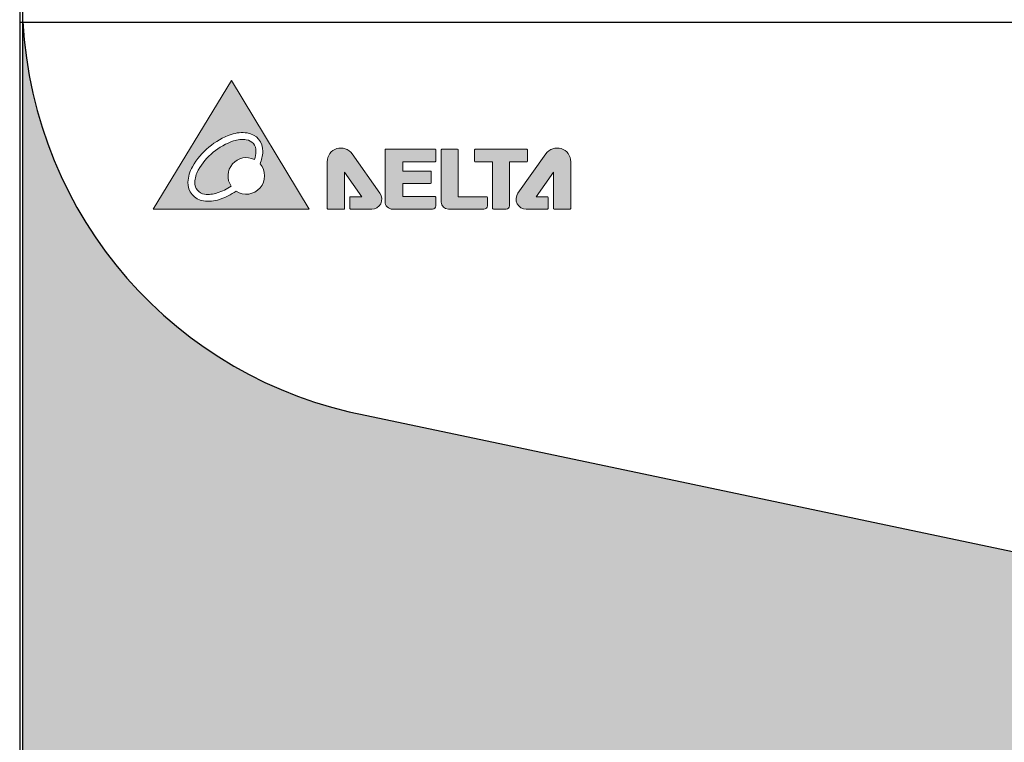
# Model space of a CAD drawing. Header units: millimetres. Extents: x 0 to 420, y 0 to 297.
# Tile 3 of 4: x 308 to 369, y 127 to 172. Entities that reach past the tile are written whole.
import ezdxf

# ---------------------------------------------------------------- set-up
doc = ezdxf.new("R2010")
doc.units = ezdxf.units.MM
doc.layers.get('0').update_dxf_attribs({"linetype": 'CONTINUOUS', "lineweight": 13})
doc.layers.add('Line', color=3, linetype='CONTINUOUS', lineweight=25)

msp = doc.modelspace()

# ---------------------------------------------------------------- hatches: boundary and pattern name
at = {"ltscale": 5}
h = msp.add_hatch(color=18, dxfattribs=at)
h.paths.add_polyline_path([(369.5908550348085, 139.0225838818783), (329.5476444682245, 147.4622855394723, -0.3450868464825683), (308.4163711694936, 171.5999999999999), (308.4136917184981, 171.5999999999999), (308.4136917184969, 90.55000000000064, 0.4142135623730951), (309.4136917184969, 89.55000000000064), (392.0136917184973, 89.55000000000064, 0.4142135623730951), (393.0136917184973, 90.55000000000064), (393.0136917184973, 125.5500000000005, 0.18050649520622)])
h.paths.add_polyline_path([(367.713691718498, 116.8000000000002, -0.4142135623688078), (367.8136917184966, 116.7000000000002), (367.8136917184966, 102.9000000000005, -0.4142135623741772), (367.7136917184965, 102.8000000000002), (333.7136917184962, 102.8000000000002, -0.4142135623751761), (333.6136917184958, 102.9000000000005), (333.6136917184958, 116.7000000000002, -0.4142135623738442), (333.7136917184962, 116.8000000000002)], flags=16)
h = msp.add_hatch(color=256)
edge = h.paths.add_edge_path(flags=16)
edge.add_arc((322.0390382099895, 163.7184251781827), 1.111940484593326, 357.4529575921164, 442.0094395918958)
edge.add_arc((321.8987827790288, 162.7192615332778), 2.120900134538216, 82.0094395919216, 108.888786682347)
edge.add_arc((322.6257272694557, 160.5946736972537), 4.366411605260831, 108.888786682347, 150.5736105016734)
edge.add_arc((320.6699145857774, 161.6979046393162), 2.120900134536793, 150.5736105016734, 177.4529575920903)
edge.add_arc((319.6619517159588, 161.7427424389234), 1.111940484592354, 177.4529575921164, 262.0094395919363)
edge.add_arc((319.8022071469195, 162.7419060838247), 2.120900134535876, 262.0094395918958, 288.8887866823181)
edge.add_arc((319.0752626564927, 164.8664939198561), 4.366411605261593, 288.8887866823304, 303.9403117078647)
edge.add_arc((322.1349598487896, 162.1792498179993), 1.123062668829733, 236.3810211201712, 401.3695137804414)
edge.add_arc((321.0310753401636, 163.7632629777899), 2.120900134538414, 336.6160173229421, 357.4529575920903)
edge = h.paths.add_edge_path(flags=0)
edge.add_arc((322.0390382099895, 163.7184251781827), 0.6925457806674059, 357.4529575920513, 442.0094395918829)
edge.add_arc((321.8987827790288, 162.7192615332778), 1.701505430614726, 82.00943959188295, 108.8887866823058)
edge.add_arc((322.6257272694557, 160.5946736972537), 3.947016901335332, 108.8887866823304, 150.5736105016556)
edge.add_arc((320.6699145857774, 161.6979046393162), 1.701505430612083, 150.5736105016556, 177.4529575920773)
edge.add_arc((319.6619517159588, 161.7427424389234), 0.6925457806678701, 177.4529575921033, 262.0094395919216)
edge.add_arc((319.8022071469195, 162.7419060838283), 1.701505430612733, 262.0094395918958, 288.8887866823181)
edge.add_arc((319.0752626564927, 164.8664939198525), 3.947016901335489, 288.8887866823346, 302.7061557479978)
edge.add_arc((322.1349598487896, 162.1792498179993), 1.123062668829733, 63.7419992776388, 214.3685162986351, ccw=False)
edge.add_arc((321.0310753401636, 163.7632629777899), 1.701505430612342, 340.1830411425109, 357.4529575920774)
h.paths.add_polyline_path([(326.0018650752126, 160.1341081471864), (321.219750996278, 168.0341081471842), (316.4136917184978, 160.1341081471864)])
h = msp.add_hatch(color=256)
edge = h.paths.add_edge_path()
edge.add_arc((330.6995472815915, 163.7801488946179), 0.0427723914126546, 89.9999999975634, 179.9999999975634, ccw=False)
edge.add_line((330.6995472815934, 163.8229212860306), (333.7345039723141, 163.8229212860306))
edge.add_arc((333.7345039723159, 163.7801488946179), 0.0427723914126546, 2.4365931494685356e-09, 90.0000000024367, ccw=False)
edge.add_line((333.7772763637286, 163.7801488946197), (333.7772763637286, 163.0856696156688))
edge.add_arc((333.7345039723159, 163.085669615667), 0.0427723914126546, -89.9999999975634, 2.4365931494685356e-09, ccw=False)
edge.add_line((333.7345039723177, 163.0428972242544), (331.7437764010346, 163.0428972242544))
edge.add_line((331.7437764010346, 163.0428972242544), (331.7437764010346, 162.4804429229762))
edge.add_line((331.7437764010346, 162.4804429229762), (333.4592447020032, 162.4804429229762))
edge.add_arc((333.4592447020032, 162.4376705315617), 0.0427723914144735, 0, 90, ccw=False)
edge.add_line((333.5020170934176, 162.4376705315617), (333.5020170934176, 161.7557901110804))
edge.add_arc((333.4592447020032, 161.7557901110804), 0.0427723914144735, -90, 0, ccw=False)
edge.add_line((333.4592447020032, 161.7130177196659), (331.7437764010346, 161.7130177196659))
edge.add_line((331.7437764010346, 161.7130177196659), (331.7437764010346, 160.907722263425))
edge.add_line((331.7437764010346, 160.907722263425), (333.7345039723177, 160.907722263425))
edge.add_arc((333.7345039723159, 160.8649498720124), 0.0427723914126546, -2.4365931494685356e-09, 89.9999999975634, ccw=False)
edge.add_line((333.7772763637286, 160.8649498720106), (333.7772763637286, 160.3474380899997))
edge.add_arc((333.5639464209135, 160.3474380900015), 0.2133299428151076, 269.9999999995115, 359.9999999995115, ccw=False)
edge.add_line((333.5639464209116, 160.1341081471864), (331.1272711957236, 160.1341081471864))
edge.add_arc((331.1272711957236, 160.6046044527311), 0.4704963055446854, 180.0000000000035, 269.99999999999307, ccw=False)
edge.add_line((330.6567748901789, 160.6046044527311), (330.6567748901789, 163.7801488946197))
edge = h.paths.add_edge_path()
edge.add_line((339.4053558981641, 163.7717496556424), (339.4053558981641, 163.084048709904))
edge.add_arc((339.3625835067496, 163.084048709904), 0.0427723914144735, -90, 0, ccw=False)
edge.add_line((339.3625835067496, 163.0412763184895), (338.309918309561, 163.0412763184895))
edge.add_line((338.309918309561, 163.0412763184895), (338.309918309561, 160.3474380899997))
edge.add_arc((338.0965883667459, 160.3474380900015), 0.2133299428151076, 269.9999999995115, 359.9999999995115, ccw=False)
edge.add_line((338.0965883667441, 160.1341081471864), (337.3124375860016, 160.1341081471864))
edge.add_arc((337.3124375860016, 160.1768805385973), 0.0427723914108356, 180, 270, ccw=False)
edge.add_line((337.2696651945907, 160.1768805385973), (337.2696651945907, 163.0412763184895))
edge.add_line((337.2696651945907, 163.0412763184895), (336.204474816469, 163.0412763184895))
edge.add_arc((336.2044748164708, 163.0840487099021), 0.0427723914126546, 179.9999999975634, 269.99999999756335, ccw=False)
edge.add_line((336.1617024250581, 163.084048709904), (336.1617024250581, 163.7717496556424))
edge.add_arc((336.2044748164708, 163.7717496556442), 0.0427723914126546, 90.0000000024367, 180.0000000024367, ccw=False)
edge.add_line((336.204474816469, 163.8145220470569), (339.3625835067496, 163.8145220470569))
edge.add_arc((339.3625835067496, 163.7717496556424), 0.0427723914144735, 0, 90, ccw=False)
edge = h.paths.add_edge_path()
edge.add_line((336.9458524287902, 160.3474380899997), (336.9458524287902, 160.8566979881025))
edge.add_arc((336.9030800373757, 160.8566979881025), 0.0427723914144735, 0, 90)
edge.add_line((336.9030800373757, 160.8994703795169), (335.1600563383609, 160.8994703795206))
edge.add_line((335.1600563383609, 160.8994703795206), (335.1600563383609, 163.7774228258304))
edge.add_arc((335.1172839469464, 163.7774228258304), 0.0427723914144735, 0, 90)
edge.add_line((335.1172839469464, 163.8201952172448), (334.1544710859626, 163.8201952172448))
edge.add_arc((334.1544710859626, 163.7774228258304), 0.0427723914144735, 90, 180)
edge.add_line((334.1116986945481, 163.7774228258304), (334.1116986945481, 160.5747814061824))
edge.add_arc((334.5523719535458, 160.5747814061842), 0.4406732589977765, 180.0000000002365, 270.0000000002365)
edge.add_line((334.5523719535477, 160.1341081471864), (336.7325224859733, 160.1341081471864))
edge.add_arc((336.7325224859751, 160.3474380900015), 0.2133299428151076, 269.9999999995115, 359.9999999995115)
edge = h.paths.add_edge_path()
edge.add_line((340.6745987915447, 160.8565506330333), (340.6745987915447, 160.1768805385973))
edge.add_arc((340.631826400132, 160.1768805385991), 0.0427723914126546, 269.99999999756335, 359.9999999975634, ccw=False)
edge.add_line((340.6318264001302, 160.1341081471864), (339.3350952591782, 160.1341081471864))
edge.add_arc((339.3350952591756, 160.7580342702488), 0.6239261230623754, 144.7268804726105, 270.0000000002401, ccw=False)
edge.add_line((338.8257166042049, 161.1183358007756), (340.5372035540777, 163.5379617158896))
edge.add_arc((341.2239432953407, 163.0522064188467), 0.8411716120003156, 2.7114310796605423e-11, 144.7268804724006, ccw=False)
edge.add_line((342.065114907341, 163.0522064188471), (342.065114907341, 160.1768805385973))
edge.add_arc((342.0223425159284, 160.1768805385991), 0.0427723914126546, 269.99999999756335, 359.9999999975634, ccw=False)
edge.add_line((342.0223425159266, 160.1341081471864), (341.0405208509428, 160.1341081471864))
edge.add_arc((341.040520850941, 160.1768805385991), 0.0427723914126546, 180.0000000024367, 270.00000000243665, ccw=False)
edge.add_line((340.9977484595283, 160.1768805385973), (340.9977484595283, 162.4095651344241))
edge.add_line((340.9977484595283, 162.4095651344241), (339.9476225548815, 160.8993230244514))
edge.add_line((339.9476225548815, 160.8993230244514), (340.6318264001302, 160.8993230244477))
edge.add_arc((340.6318264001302, 160.8565506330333), 0.0427723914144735, 0, 90, ccw=False)
edge = h.paths.add_edge_path()
edge.add_line((328.4974705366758, 160.8565506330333), (328.4974705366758, 160.1768805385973))
edge.add_arc((328.5402429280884, 160.1768805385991), 0.0427723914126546, 180.0000000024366, 270.0000000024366)
edge.add_line((328.5402429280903, 160.1341081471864), (329.8369740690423, 160.1341081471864))
edge.add_arc((329.8369740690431, 160.7580342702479), 0.6239261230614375, 269.9999999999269, 395.2731195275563)
edge.add_line((330.3463527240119, 161.1183358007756), (328.6348657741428, 163.5379617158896))
edge.add_arc((327.9481260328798, 163.0522064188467), 0.8411716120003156, 35.27311952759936, 179.9999999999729)
edge.add_line((327.1069544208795, 163.0522064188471), (327.1069544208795, 160.1768805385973))
edge.add_arc((327.1497268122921, 160.1768805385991), 0.0427723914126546, 180.0000000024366, 270.0000000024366)
edge.add_line((327.1497268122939, 160.1341081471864), (328.1315484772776, 160.1341081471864))
edge.add_arc((328.1315484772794, 160.1768805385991), 0.0427723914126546, 269.9999999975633, 359.9999999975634)
edge.add_line((328.1743208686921, 160.1768805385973), (328.1743208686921, 162.4095651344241))
edge.add_line((328.1743208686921, 162.4095651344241), (329.2244467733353, 160.8993230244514))
edge.add_line((329.2244467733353, 160.8993230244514), (328.5402429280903, 160.8993230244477))
edge.add_arc((328.5402429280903, 160.8565506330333), 0.0427723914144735, 90, 180)
edge = h.paths.add_edge_path(flags=16)
edge.add_spline(control_points=[(327.1516030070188, 160.1364658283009), (327.1516030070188, 160.1364658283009), (328.1298196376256, 160.1364658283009), (328.1298196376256, 160.1364658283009)], knot_values=[13, 13, 13, 13, 14, 14, 14, 14], degree=3, periodic=0)
h = msp.add_hatch(color=7)
edge = h.paths.add_edge_path()
edge.add_spline(control_points=[(319.9027866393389, 134.7708274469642), (319.9027866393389, 134.7708274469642), (319.8978569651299, 133.8951060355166), (319.8978569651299, 133.8951060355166), (319.8978569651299, 133.8951060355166), (319.8952160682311, 133.8813733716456), (319.8952160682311, 133.8813733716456), (316.6759627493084, 133.8813733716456), (316.5090580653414, 129.7238974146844), (319.8716240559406, 129.7189677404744), (319.8716240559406, 129.7189677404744), (319.8716240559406, 128.8518732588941), (319.8716240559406, 128.8518732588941), (319.8716240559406, 128.8518732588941), (319.8566589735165, 128.8518732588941), (319.8566589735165, 128.8518732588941), (315.1984689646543, 128.8855006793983), (315.355338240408, 134.5965282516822), (319.663521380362, 134.7771655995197), (319.663521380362, 134.7771655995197), (319.9027866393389, 134.7708274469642), (319.9027866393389, 134.7708274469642)], knot_values=[0, 0, 0, 0, 1, 1, 1, 2, 2, 2, 3, 3, 3, 4, 4, 4, 5, 5, 5, 6, 6, 6, 7, 7, 7, 7], degree=3, periodic=0)
h = msp.add_hatch(color=7)
edge = h.paths.add_edge_path()
edge.add_spline(control_points=[(321.5890873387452, 133.5329510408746), (321.5890873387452, 133.5329510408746), (321.5890873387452, 132.6714904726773), (321.5890873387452, 132.6714904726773), (321.5890873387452, 132.6714904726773), (321.5890873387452, 131.3853736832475), (321.5890873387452, 131.3853736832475), (321.5890873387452, 131.3853736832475), (321.5890873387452, 130.1251376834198), (321.5890873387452, 130.1251376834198), (321.5890873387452, 130.1251376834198), (321.5890873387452, 128.8134922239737), (321.5890873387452, 128.8134922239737), (321.5890873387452, 128.8134922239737), (320.9765753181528, 128.8134922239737), (320.9765753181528, 128.8134922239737), (320.6702312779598, 128.8134922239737), (320.4251560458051, 129.1960701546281), (320.4251560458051, 129.6237193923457), (320.4251560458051, 130.0518968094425), (320.4251560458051, 130.1251376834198), (320.4251560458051, 130.1251376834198), (320.4251560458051, 130.1251376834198), (320.4251560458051, 133.5329510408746), (320.4251560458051, 133.5329510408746), (320.4251560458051, 133.5329510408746), (320.4251560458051, 134.8060394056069), (320.4251560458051, 134.8060394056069), (320.4251560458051, 134.8060394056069), (321.5890873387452, 134.8060394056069), (321.5890873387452, 134.8060394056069), (321.5890873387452, 134.8060394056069), (321.5890873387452, 133.5329510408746), (321.5890873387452, 133.5329510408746)], knot_values=[0, 0, 0, 0, 1, 1, 1, 2, 2, 2, 3, 3, 3, 4, 4, 4, 5, 5, 5, 6, 6, 6, 7, 7, 7, 8, 8, 8, 9, 9, 9, 10, 10, 10, 11, 11, 11, 11], degree=3, periodic=0)
h = msp.add_hatch(color=7)
edge = h.paths.add_edge_path()
edge.add_spline(control_points=[(323.8419484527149, 134.7398409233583), (323.8419484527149, 134.7398409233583), (323.8468781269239, 133.8627110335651), (323.8468781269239, 133.8627110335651), (323.8468781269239, 133.8627110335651), (323.8493429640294, 133.8514432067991), (323.8493429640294, 133.8514432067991), (327.0685962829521, 133.8514432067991), (327.2356770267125, 129.6927348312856), (323.8731110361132, 129.6878051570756), (323.8731110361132, 129.6878051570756), (323.8731110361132, 128.819478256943), (323.8731110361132, 128.819478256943), (323.8731110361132, 128.819478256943), (323.8880761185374, 128.819478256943), (323.8880761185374, 128.819478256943), (328.5474985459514, 128.8543380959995), (328.3892207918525, 134.5665980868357), (324.0798052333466, 134.7472354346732), (324.0798052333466, 134.7472354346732), (323.8419484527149, 134.7398409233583), (323.8419484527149, 134.7398409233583)], knot_values=[0, 0, 0, 0, 1, 1, 1, 2, 2, 2, 3, 3, 3, 4, 4, 4, 5, 5, 5, 6, 6, 6, 7, 7, 7, 7], degree=3, periodic=0)
h = msp.add_hatch(color=7)
edge = h.paths.add_edge_path()
edge.add_spline(control_points=[(323.3451077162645, 133.5436906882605), (323.3451077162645, 133.2313606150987), (323.0574260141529, 132.9780105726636), (322.7017852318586, 132.9780105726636), (322.3463205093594, 132.9780105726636), (322.0584627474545, 133.2313606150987), (322.0584627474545, 133.5436906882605), (322.0584627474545, 133.8553165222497), (322.3463205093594, 134.1084905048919), (322.7017852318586, 134.1084905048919), (323.0574260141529, 134.1084905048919), (323.3451077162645, 133.8553165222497), (323.3451077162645, 133.5436906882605)], knot_values=[0, 0, 0, 0, 1, 1, 1, 2, 2, 2, 3, 3, 3, 4, 4, 4, 4], degree=3, periodic=0)
h = msp.add_hatch(color=7)
edge = h.paths.add_edge_path()
edge.add_spline(control_points=[(323.2833107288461, 131.6160120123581), (323.2833107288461, 131.6160120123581), (323.2833107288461, 131.108255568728), (323.2833107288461, 131.108255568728), (323.2833107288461, 131.108255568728), (323.2833107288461, 130.3499660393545), (323.2833107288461, 130.3499660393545), (323.2833107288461, 130.3499660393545), (323.2833107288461, 129.6068176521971), (323.2833107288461, 129.6068176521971), (323.2833107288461, 129.6068176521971), (323.2833107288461, 128.8337391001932), (323.2833107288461, 128.8337391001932), (323.2833107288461, 128.8337391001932), (322.6707987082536, 128.8337391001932), (322.6707987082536, 128.8337391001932), (322.3649828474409, 128.8337391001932), (322.1190273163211, 129.0596238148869), (322.1190273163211, 129.3108611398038), (322.1190273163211, 129.5631548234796), (322.1190273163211, 129.6068176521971), (322.1190273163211, 129.6068176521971), (322.1190273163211, 129.6068176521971), (322.1190273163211, 131.6160120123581), (322.1190273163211, 131.6160120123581), (322.1190273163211, 131.6160120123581), (322.1190273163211, 132.3669070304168), (322.1190273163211, 132.3669070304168), (322.1190273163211, 132.3669070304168), (323.2833107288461, 132.3669070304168), (323.2833107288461, 132.3669070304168), (323.2833107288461, 132.3669070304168), (323.2833107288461, 131.6160120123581), (323.2833107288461, 131.6160120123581)], knot_values=[0, 0, 0, 0, 1, 1, 1, 2, 2, 2, 3, 3, 3, 4, 4, 4, 5, 5, 5, 6, 6, 6, 7, 7, 7, 8, 8, 8, 9, 9, 9, 10, 10, 10, 11, 11, 11, 11], degree=3, periodic=0)
h = msp.add_hatch(color=7)
edge = h.paths.add_edge_path()
edge.add_spline(control_points=[(325.7419857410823, 131.3107243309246), (325.7419857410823, 131.3107243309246), (326.112591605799, 130.9638865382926), (326.112591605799, 130.9638865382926), (326.112591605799, 130.9638865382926), (326.6675320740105, 130.4467989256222), (326.6675320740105, 130.4467989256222), (326.6675320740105, 130.4467989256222), (327.2110286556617, 129.9406270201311), (327.2110286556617, 129.9406270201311), (327.2110286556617, 129.9406270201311), (327.7765327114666, 129.4135039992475), (327.7765327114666, 129.4135039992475), (327.7765327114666, 129.4135039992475), (327.358742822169, 128.9656078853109), (327.358742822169, 128.9656078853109), (327.1499359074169, 128.7416598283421), (326.8180631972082, 128.7159550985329), (326.6337285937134, 128.8877894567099), (326.4492179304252, 129.0596238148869), (326.417527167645, 129.0888497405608), (326.417527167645, 129.0888497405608), (326.417527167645, 129.0888497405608), (324.9479560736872, 130.4589470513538), (324.9479560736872, 130.4589470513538), (324.9479560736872, 130.4589470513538), (324.3988255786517, 130.9705768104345), (324.3988255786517, 130.9705768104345), (324.3988255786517, 130.9705768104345), (325.1926791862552, 131.8227062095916), (325.1926791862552, 131.8227062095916), (325.1926791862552, 131.8227062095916), (325.7419857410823, 131.3107243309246), (325.7419857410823, 131.3107243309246)], knot_values=[0, 0, 0, 0, 1, 1, 1, 2, 2, 2, 3, 3, 3, 4, 4, 4, 5, 5, 5, 6, 6, 6, 7, 7, 7, 8, 8, 8, 9, 9, 9, 10, 10, 10, 11, 11, 11, 11], degree=3, periodic=0)

# ---------------------------------------------------------------- linework, layer by layer
msp.add_lwpolyline([(316.4136917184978, 160.1341081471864), (326.0018650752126, 160.1341081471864), (321.219750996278, 168.0341081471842)], close=True)
for points in [[(328.4974705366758, 160.8565506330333), (328.4974705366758, 160.1768805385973, 0.4142135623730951), (328.5402429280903, 160.1341081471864), (329.8369740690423, 160.1341081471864, 0.6084466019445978), (330.3463527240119, 161.1183358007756), (328.6348657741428, 163.5379617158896, 0.7313995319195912), (327.1069544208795, 163.0522064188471), (327.1069544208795, 160.1768805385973, 0.4142135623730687), (327.1497268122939, 160.1341081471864), (328.1315484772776, 160.1341081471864, 0.4142135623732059), (328.1743208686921, 160.1768805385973), (328.1743208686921, 162.4095651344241), (329.2244467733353, 160.8993230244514), (328.5402429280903, 160.8993230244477, 0.414213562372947)], [(330.6567748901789, 163.7801488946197, -0.4142135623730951), (330.6995472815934, 163.8229212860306), (333.7345039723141, 163.8229212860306, -0.4142135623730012), (333.7772763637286, 163.7801488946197), (333.7772763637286, 163.0856696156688, -0.4142135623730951), (333.7345039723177, 163.0428972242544), (331.7437764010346, 163.0428972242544), (331.7437764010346, 162.4804429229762), (333.4592447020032, 162.4804429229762, -0.4142135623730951), (333.5020170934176, 162.4376705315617), (333.5020170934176, 161.7557901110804, -0.4142135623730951), (333.4592447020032, 161.7130177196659), (331.7437764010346, 161.7130177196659), (331.7437764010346, 160.907722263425), (333.7345039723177, 160.907722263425, -0.414213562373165), (333.7772763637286, 160.8649498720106), (333.7772763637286, 160.3474380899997, -0.4142135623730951), (333.5639464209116, 160.1341081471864), (331.1272711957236, 160.1341081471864, -0.4142135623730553), (330.6567748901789, 160.6046044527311)], [(336.9458524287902, 160.3474380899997), (336.9458524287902, 160.8566979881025, 0.4142135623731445), (336.9030800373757, 160.8994703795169), (335.1600563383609, 160.8994703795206), (335.1600563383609, 163.7774228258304, 0.4142135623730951), (335.1172839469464, 163.8201952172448), (334.1544710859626, 163.8201952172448, 0.4142135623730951), (334.1116986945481, 163.7774228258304), (334.1116986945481, 160.5747814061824, 0.4142135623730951), (334.5523719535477, 160.1341081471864), (336.7325224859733, 160.1341081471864, 0.4142135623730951)], [(339.4053558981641, 163.7717496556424), (339.4053558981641, 163.084048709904, -0.4142135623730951), (339.3625835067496, 163.0412763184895), (338.309918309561, 163.0412763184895), (338.309918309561, 160.3474380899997, -0.4142135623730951), (338.0965883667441, 160.1341081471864), (337.3124375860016, 160.1341081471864, -0.4142135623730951), (337.2696651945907, 160.1768805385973), (337.2696651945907, 163.0412763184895), (336.204474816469, 163.0412763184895, -0.4142135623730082), (336.1617024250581, 163.084048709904), (336.1617024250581, 163.7717496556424, -0.4142135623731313), (336.204474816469, 163.8145220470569), (339.3625835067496, 163.8145220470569, -0.4142135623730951)], [(340.6745987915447, 160.8565506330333), (340.6745987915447, 160.1768805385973, -0.4142135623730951), (340.6318264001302, 160.1341081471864), (339.3350952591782, 160.1341081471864, -0.6084466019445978), (338.8257166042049, 161.1183358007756), (340.5372035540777, 163.5379617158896, -0.7313995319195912), (342.065114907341, 163.0522064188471), (342.065114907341, 160.1768805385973, -0.4142135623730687), (342.0223425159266, 160.1341081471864), (341.0405208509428, 160.1341081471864, -0.4142135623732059), (340.9977484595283, 160.1768805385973), (340.9977484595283, 162.4095651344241), (339.9476225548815, 160.8993230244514), (340.6318264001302, 160.8993230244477, -0.414213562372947)]]:
    msp.add_lwpolyline(points, format="xyb", close=True)
for centre, radius, start, end in [((322.6257272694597, 160.5946736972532), 4.366411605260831, 108.8887866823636, 150.5736105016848), ((321.8987827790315, 162.719261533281), 2.120900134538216, 82.00943959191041, 108.8887866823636), ((322.0390382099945, 163.7184251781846), 1.111940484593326, 357.4529575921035, 82.0094395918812), ((322.6257272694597, 160.5946736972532), 3.947016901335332, 108.8887866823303, 150.5736105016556), ((321.8987827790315, 162.7192615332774), 1.701505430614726, 82.0094395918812, 108.8887866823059), ((322.0390382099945, 163.7184251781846), 0.6925457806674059, 357.4529575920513, 82.0094395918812), ((321.0310753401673, 163.7632629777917), 1.701505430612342, 340.1830411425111, 357.4529575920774), ((321.0310753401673, 163.7632629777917), 2.120900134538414, 336.6160173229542, 357.4529575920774), ((320.6699145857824, 161.6979046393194), 2.120900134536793, 150.5736105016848, 177.4529575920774), ((322.1349598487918, 162.1792498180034), 1.123062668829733, 63.74199927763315, 214.3685162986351), ((322.1349598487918, 162.1792498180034), 1.123062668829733, 236.381021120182, 41.36951378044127), ((320.6699145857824, 161.6979046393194), 1.701505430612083, 150.5736105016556, 177.4529575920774), ((319.6619517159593, 161.7427424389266), 1.111940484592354, 177.4529575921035, 262.0094395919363), ((319.6619517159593, 161.7427424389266), 0.6925457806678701, 177.4529575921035, 262.0094395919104), ((319.0752626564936, 164.8664939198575), 3.947016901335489, 288.8887866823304, 302.7061557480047), ((319.8022071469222, 162.7419060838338), 1.701505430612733, 262.0094395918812, 288.8887866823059), ((319.0752626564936, 164.8664939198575), 4.366411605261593, 288.8887866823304, 303.9403117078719), ((319.8022071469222, 162.7419060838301), 2.120900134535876, 262.0094395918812, 288.8887866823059)]:
    msp.add_arc(centre, radius, start, end)
msp.add_open_spline([(327.1516030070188, 160.1364658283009), (327.1516030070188, 160.1364658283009), (328.1298196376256, 160.1364658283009), (328.1298196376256, 160.1364658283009)], degree=3)
at = {"layer": 'Line', "color": 7}
for p, q in [((308.4136917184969, 90.55000000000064), (308.4136917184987, 206.400000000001)), ((308.4136917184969, 90.55000000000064), (308.4136917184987, 206.400000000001)), ((308.2136917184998, 173.5927258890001), (308.2136917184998, 123.3917235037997)), ((393.2136917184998, 171.5999999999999), (308.2136917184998, 171.5999999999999)), ((329.5476444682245, 147.4622855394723), (369.5908550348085, 139.0225838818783))]:
    msp.add_line(p, q, dxfattribs=at)
msp.add_arc((334.3863014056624, 173.0167749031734), 26.00854720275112, 183.0123375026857, 259.2781671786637, dxfattribs=at)

doc.saveas('drawing.dxf')
